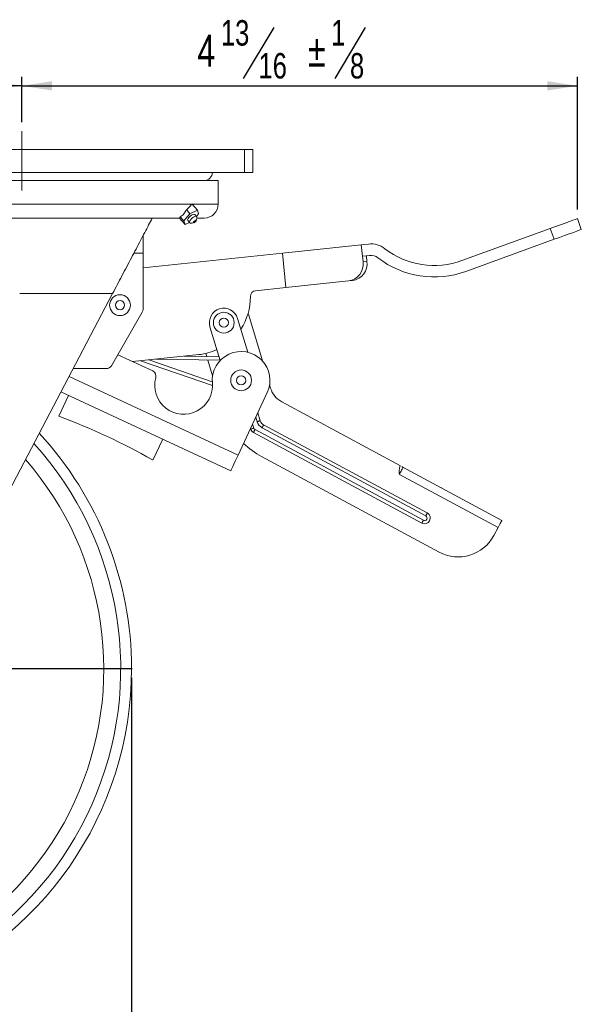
# Model space of a CAD drawing. Header units: inches. Extents: x 0.6 to 16.3, y 0.2 to 11.5.
# Tile 3 of 20: x 3.7 to 6.1, y 2.4 to 6.6. Entities that reach past the tile are written whole.
import ezdxf

# ---------------------------------------------------------------- set-up
doc = ezdxf.new("R2010")
doc.units = ezdxf.units.IN
doc.header["$MEASUREMENT"] = 0
doc.linetypes.add('CENTERX2', pattern=[0.8, 0.5, -0.1, 0.1, -0.1])
doc.layers.add('FORMAT', color=7, linetype='Continuous')
doc.styles.add('SLDTEXTSTYLE0', font='TXT', dxfattribs={"width": 0.75})
doc.dimstyles.new('SLDDIMSTYLE0', dxfattribs={"dimtxt": 0.137795, "dimasz": 0.13, "dimexe": 0, "dimexo": 0.0625, "dimgap": 0.034449, "dimtad": 1, "dimdec": 0, "dimlfac": 2, "dimrnd": 1e-09, "dimzin": 12, "dimdsep": 46, "dimlunit": 5, "dimtxsty": 'SLDTEXTSTYLE0', "dimsah": 1, "dimcen": 0.09, "dimadec": 0, "dimazin": 3, "dimtfac": 1, "dimtdec": 0, "dimtofl": 0, "dimtmove": 0, "dimatfit": 3, "dimfxl": 0, "dimfrac": 2, "dimtolj": 1, "dimtzin": 12, "dimarcsym": 0})
doc.dimstyles.new('SLDDIMSTYLE1', dxfattribs={"dimtxt": 0.137795, "dimasz": 0.13, "dimexe": 0, "dimexo": 0.0625, "dimgap": 0.034449, "dimtad": 1, "dimlfac": 2, "dimrnd": 1e-09, "dimzin": 12, "dimdsep": 46, "dimlunit": 5, "dimtxsty": 'SLDTEXTSTYLE0', "dimsah": 1, "dimcen": 0.09, "dimadec": 0, "dimazin": 3, "dimtfac": 1, "dimtofl": 0, "dimtmove": 0, "dimatfit": 3, "dimfxl": 0, "dimfrac": 2, "dimtolj": 1, "dimtzin": 12, "dimarcsym": 0})
doc.dimstyles.new('SLDDIMSTYLE2', dxfattribs={"dimtxt": 0.137795, "dimasz": 0.13, "dimexe": 0, "dimexo": 0.0625, "dimgap": 0.034449, "dimtad": 1, "dimdec": 6, "dimlfac": 2, "dimrnd": 1e-09, "dimzin": 12, "dimdsep": 46, "dimlunit": 5, "dimtxsty": 'SLDTEXTSTYLE0', "dimsah": 1, "dimcen": 0.09, "dimadec": 0, "dimazin": 3, "dimtol": 1, "dimtp": 0.125, "dimtm": 0.125, "dimtfac": 1, "dimtofl": 0, "dimtmove": 0, "dimatfit": 3, "dimfxl": 0, "dimfrac": 2, "dimtolj": 1, "dimarcsym": 0})

# ---------------------------------------------------------------- blocks, each defined once
blk = doc.blocks.new('_D')
at = {"layer": 'FORMAT'}
for p, q in [((1.1528, 3.8627), (1.1528, 6.3881)), ((3.6778, 6.1914), (3.6778, 6.3881)), ((3.6778, 6.3487), (1.1528, 6.3487))]:
    blk.add_line(p, q, dxfattribs=at)
for points in [[(1.1528, 6.3487), (1.2828, 6.3287), (1.2828, 6.3687)], [(3.6778, 6.3487), (3.5478, 6.3687), (3.5478, 6.3287)]]:
    blk.add_solid(points, dxfattribs=at)
at = {"layer": 'FORMAT', "insert": (2.4313, 6.5263), "char_height": 0.1378, "attachment_point": 1, "style": 'SLDTEXTSTYLE0'}
blk.add_mtext('5', dxfattribs=at)
blk = doc.blocks.new('_D_1')
at = {"layer": 'FORMAT'}
for p, q in [((1.1528, 3.784), (1.1528, 1.654)), ((4.1528, 3.784), (4.1528, 1.654)), ((1.1528, 1.6934), (4.1528, 1.6934))]:
    blk.add_line(p, q, dxfattribs=at)
for points in [[(1.1528, 1.6934), (1.2828, 1.6734), (1.2828, 1.7134)], [(4.1528, 1.6934), (4.0228, 1.7134), (4.0228, 1.6734)]]:
    blk.add_solid(points, dxfattribs=at)
at = {"layer": 'FORMAT', "char_height": 0.1378, "attachment_point": 1, "style": 'SLDTEXTSTYLE0'}
for s, insert in [('%%c', (2.5289, 1.871)), ('6', (2.7367, 1.8731))]:
    blk.add_mtext(s, dxfattribs=dict(at, insert=insert))
blk = doc.blocks.new('_D_2')
at = {"layer": 'FORMAT'}
for p, q in [((4.7691, 6.6015), (4.6368, 6.381)), ((5.1652, 6.6015), (5.0329, 6.381)), ((3.6778, 6.1914), (3.6778, 6.3881)), ((6.0841, 5.8127), (6.0841, 6.3881)), ((3.6778, 6.3487), (6.0841, 6.3487))]:
    blk.add_line(p, q, dxfattribs=at)
for points in [[(3.6778, 6.3487), (3.8078, 6.3287), (3.8078, 6.3687)], [(6.0841, 6.3487), (5.9541, 6.3687), (5.9541, 6.3287)]]:
    blk.add_solid(points, dxfattribs=at)
at = {"layer": 'FORMAT', "attachment_point": 1, "style": 'SLDTEXTSTYLE0'}
for s, insert, char_height in [('13', (4.54, 6.6334), 0.11024), ('1', (5.0176, 6.6334), 0.1102), ('±', (4.9175, 6.5702), 0.1378), ('4', (4.4382, 6.5702), 0.1378), ('16', (4.7029, 6.4908), 0.11024), ('8', (5.0991, 6.4908), 0.1102)]:
    blk.add_mtext(s, dxfattribs=dict(at, insert=insert, char_height=char_height))
blk = doc.blocks.new('SW_CENTERMARKSYMBOL_0')
at = {"layer": 'FORMAT', "color": 0}
for p, q in [((0, 0.0984), (0, 1.5023)), ((0, 0), (0, 0.0492)), ((-0.0984, 0), (-1.5023, 0)), ((0, 0), (-0.0492, 0)), ((0, 0), (0, -0.0492)), ((0, 0), (0.0492, 0)), ((0.0984, 0), (1.5023, 0)), ((0, -0.0984), (0, -1.5023))]:
    blk.add_line(p, q, dxfattribs=at)

msp = doc.modelspace()

# ---------------------------------------------------------------- linework, layer by layer
at = {"color": 7, "linetype": 'Continuous', "lineweight": 15}
for p, q in [((2.71283119, 6.0733292), (4.64283126, 6.0733292)), ((4.64283126, 6.0733292), (4.64283126, 5.9733292)), ((4.64283126, 6.0733292), (4.67783124, 6.0733292)), ((4.67783124, 6.0733292), (4.67783124, 5.9733292)), ((2.71283119, 5.9733292), (4.64283126, 5.9733292)), ((4.64283126, 5.9733292), (4.67783124, 5.9733292)), ((2.8278312, 5.93832922), (4.52783125, 5.93832922)), ((4.52783125, 5.83582918), (4.52783125, 5.93832922)), ((2.8278312, 5.83582918), (4.52783125, 5.83582918)), ((4.40603817, 5.79393624), (4.39026435, 5.81215027)), ((4.43804648, 5.80924557), (4.40603817, 5.79393624)), ((4.43804648, 5.80924557), (4.4139528, 5.83706645)), ((4.4435382, 5.79393624), (4.43804648, 5.80924557)), ((4.36270732, 5.77582927), (2.8878312, 5.77582927)), ((4.38501345, 5.74800825), (4.36091977, 5.77582927)), ((4.37952173, 5.76331758), (4.36401836, 5.78121936)), ((4.40603817, 5.79393624), (4.37952173, 5.76331758)), ((4.37952173, 5.76331758), (4.38501345, 5.74800825)), ((4.39641137, 5.76553383), (4.40406596, 5.75669507)), ((4.43430315, 5.78288122), (4.42664856, 5.79171998)), ((4.43143204, 5.78393017), (4.43431928, 5.7828623)), ((4.43413375, 5.78307687), (4.4435382, 5.79393624)), ((4.4678312, 5.77582927), (4.43940592, 5.77582927)), ((6.0840811, 5.77332922), (6.10118224, 5.72634466)), ((4.38501345, 5.74800825), (4.40380519, 5.75699617)), ((4.40444172, 5.75634175), (4.40406596, 5.75669507)), ((5.58408115, 5.5913441), (5.96661947, 5.73057668)), ((5.98372061, 5.68359211), (5.96661947, 5.73057668)), ((4.20283121, 5.70141088), (4.20283121, 5.62332923)), ((5.60118228, 5.54435953), (5.98372061, 5.68359211)), ((4.80616031, 5.6241529), (5.14771355, 5.66005165)), ((5.17910601, 5.66335103), (5.14771355, 5.66005165)), ((5.14771355, 5.66005165), (5.1529401, 5.61032548)), ((4.16257285, 5.62332923), (4.20283121, 5.62332923)), ((4.20283121, 5.5607404), (4.80616031, 5.6241529)), ((4.20283121, 5.62332923), (4.20283121, 5.38002803)), ((4.82183953, 5.47497453), (4.80616031, 5.6241529)), ((5.18433227, 5.613625), (5.1529401, 5.61032548)), ((5.15555308, 5.58546239), (5.1529401, 5.61032548)), ((5.17256065, 5.58724994), (5.16994737, 5.61211303)), ((5.15555308, 5.58546239), (5.17256065, 5.58724994)), ((5.11030929, 5.505294), (5.09330202, 5.50350645)), ((4.68986246, 5.46110326), (4.82183953, 5.47497453)), ((5.09330202, 5.50350645), (4.82183953, 5.47497453)), ((3.09552801, 3.59090821), (4.0706959, 5.44832918)), ((3.66830126, 5.44832918), (4.0706959, 5.44832918)), ((4.19948182, 5.36752792), (4.06571046, 5.13582924)), ((4.65625932, 5.19412387), (4.61236557, 5.34043626)), ((4.65756581, 5.36269795), (4.66025682, 5.35480356)), ((4.66025682, 5.35480356), (4.7196004, 5.15699197)), ((4.49263723, 5.30451772), (4.53653098, 5.15820547)), ((4.24440809, 5.11319414), (4.09331882, 5.18364818)), ((4.15740789, 5.15376299), (4.44363353, 5.18384647)), ((4.25787003, 5.16432199), (4.53615229, 5.15946753)), ((4.53162797, 5.17454879), (4.38028952, 5.17718876)), ((4.47915183, 5.17546413), (4.47503494, 5.18918728)), ((3.90006704, 5.12332928), (4.04405992, 5.12332928)), ((4.19196011, 5.15739456), (4.50345158, 5.05013942)), ((4.50265519, 5.06627792), (4.2272587, 5.1611046)), ((4.50408942, 5.09233868), (4.48367615, 5.16038301)), ((3.88207594, 5.08906115), (4.61400441, 4.74775732)), ((4.75091337, 5.0526152), (4.75508892, 5.03869669)), ((3.87991953, 5.0073134), (3.83765772, 4.91668258)), ((4.58230805, 4.67978426), (3.847174, 5.02258291)), ((4.61400441, 4.74775732), (4.74078997, 5.01964968)), ((4.80346152, 4.97938443), (5.31728583, 4.7027099)), ((4.69684269, 4.89344726), (4.6910088, 4.91289364)), ((4.69999335, 4.93216117), (4.71038837, 4.89751091)), ((4.66822806, 4.86404027), (4.66904337, 4.86132257)), ((4.67721261, 4.8833078), (4.68258905, 4.86538629)), ((5.42741274, 4.48537925), (4.71819535, 4.86726551)), ((4.72490014, 4.87971722), (5.43411739, 4.49783104)), ((4.68113648, 4.84649452), (5.41041251, 4.45380749)), ((4.68784127, 4.85894623), (5.41711715, 4.4662592)), ((4.24559622, 4.72671889), (4.287758, 4.8171352)), ((5.48491392, 4.32850966), (4.71606592, 4.74250466)), ((5.31728583, 4.7027099), (5.31695055, 4.70208724)), ((5.32587805, 4.69808328), (5.75752128, 4.46565993)), ((5.31301876, 4.665256), (5.74092789, 4.43484345)), ((5.49486778, 4.60765663), (5.49463077, 4.60721641)), ((5.53958505, 4.58357813), (5.53934804, 4.58313791)), ((5.58285297, 4.56027995), (5.58261596, 4.55983967)), ((5.74092789, 4.43484345), (5.72196382, 4.39962461))]:
    msp.add_line(p, q, dxfattribs=at)
at = {"color": 7, "linetype": 'Continuous', "lineweight": 15, "flags": 128}
for points in [[(4.42664856, 5.79171998), (4.42377744, 5.79276908), (4.41901831, 5.79169256), (4.41311915, 5.78862696), (4.406978, 5.78403884), (4.40152998, 5.77862691), (4.3976042, 5.77321497), (4.39579861, 5.76862685), (4.39638791, 5.76556126), (4.39641137, 5.76553383)], [(4.40406596, 5.75669507), (4.40404264, 5.75672249), (4.4034532, 5.75978808), (4.40525894, 5.76437606), (4.40918457, 5.76978814), (4.41463274, 5.77520008), (4.42077374, 5.77978805), (4.4266729, 5.78285364), (4.43143204, 5.78393017)], [(4.43143204, 5.76625249), (4.42964742, 5.76584887), (4.42743512, 5.76469931), (4.42513233, 5.76297878), (4.42308929, 5.76094923), (4.42161707, 5.75891983), (4.42094006, 5.7571993), (4.42116094, 5.75604959), (4.42224641, 5.75564597), (4.42403117, 5.75604959), (4.42624332, 5.7571993), (4.42854626, 5.75891983), (4.4305893, 5.76094923), (4.43206137, 5.76297878), (4.43273853, 5.76469931), (4.4325175, 5.76584887), (4.43143204, 5.76625249)], [(5.96661947, 5.73057668), (5.98953529, 5.73891737), (6.01157023, 5.74693745), (6.03187776, 5.75432877), (6.04967761, 5.76080726), (6.06428544, 5.76612416), (6.07513982, 5.77007487), (6.08182422, 5.77250775), (6.0840811, 5.77332922)], [(6.10118224, 5.72634466), (6.09892507, 5.72552319), (6.09224096, 5.72309031), (6.08138628, 5.71913945), (6.06677845, 5.7138227), (6.0489789, 5.70734406), (6.02867137, 5.69995274), (6.00663613, 5.69193266), (5.98372061, 5.68359211)], [(4.68258905, 4.86538629), (4.68038703, 4.86472571), (4.67823706, 4.86408068), (4.67618991, 4.86346659), (4.67429398, 4.86289783), (4.67259413, 4.8623878), (4.67113041, 4.86194868), (4.66993744, 4.86159082), (4.66904337, 4.86132257)], [(4.69684269, 4.89344726), (4.69904472, 4.89410784), (4.70119468, 4.8947528), (4.70324183, 4.89536696), (4.70513777, 4.89593572), (4.70683761, 4.89644568), (4.70830133, 4.89688487), (4.7094943, 4.89724273), (4.71038837, 4.89751091)], [(4.71819535, 4.86726551), (4.71928536, 4.86928963), (4.72034956, 4.87126602), (4.72136273, 4.8731478), (4.72230123, 4.87489062), (4.72314265, 4.87645326), (4.72386718, 4.87779877), (4.72445765, 4.87889538), (4.72490014, 4.87971722)], [(4.68784127, 4.85894623), (4.68675141, 4.85692211), (4.6856872, 4.85494572), (4.6846739, 4.85306394), (4.68373553, 4.85132112), (4.68289412, 4.84975855), (4.68216959, 4.84841297), (4.68157897, 4.84731636), (4.68113648, 4.84649452)], [(4.61400441, 4.74775732), (4.60782072, 4.73449646), (4.60187477, 4.72174518), (4.59639493, 4.70999351), (4.59159165, 4.69969308), (4.58764988, 4.69123975), (4.58472084, 4.68495838), (4.58291715, 4.68109031), (4.58230805, 4.67978426)], [(5.32892047, 4.69478787), (5.32796128, 4.69300618), (5.32661959, 4.69051442), (5.32492971, 4.68737637), (5.32293536, 4.68367235), (5.32068699, 4.67949709), (5.31824267, 4.67495744), (5.31566459, 4.67016957), (5.31301876, 4.665256)], [(5.42741274, 4.48537925), (5.42850246, 4.48740345), (5.42956666, 4.48937976), (5.43058012, 4.49126155), (5.43151848, 4.49300437), (5.43236005, 4.49456701), (5.43308457, 4.49591251), (5.43367504, 4.4970092), (5.43411739, 4.49783104)], [(5.41711715, 4.4662592), (5.41602743, 4.46423508), (5.41496323, 4.46225869), (5.41394978, 4.46037691), (5.41301142, 4.45863409), (5.41217015, 4.45707145), (5.41144562, 4.45572594), (5.41085485, 4.45462933), (5.41041251, 4.45380749)], [(5.74092789, 4.43484345), (5.74416508, 4.44085543), (5.7472779, 4.44663645), (5.75014667, 4.45196421), (5.75266109, 4.45663402), (5.75472467, 4.46046645), (5.7562582, 4.46331417), (5.75720243, 4.46506784), (5.75752128, 4.46565993)]]:
    msp.add_lwpolyline(points, dxfattribs=at)
at = {"color": 7, "linetype": 'Continuous', "lineweight": 15}
for centre, radius in [((4.10283119, 5.39832924), 0.045), ((4.10283119, 5.39832924), 0.02), ((4.55250142, 5.32247695), 0.045), ((4.55250142, 5.32247695), 0.02), ((4.62750142, 5.07247695), 0.045), ((4.62750142, 5.07247695), 0.02)]:
    msp.add_circle(centre, radius, dxfattribs=at)
for centre, radius, start, end in [((4.46783119, 5.97332924), 0.035, 270, 0), ((4.46783119, 5.83582924), 0.06, 270, 0), ((5.18955883, 5.56389886), 0.1, 52.3598141, 96), ((5.46437414, 5.92023654), 0.35, 232.3598141, 290), ((5.18955883, 5.56389886), 0.05, 52.3598141, 96), ((5.46437414, 5.92023654), 0.4, 232.3598141, 290), ((5.08337027, 5.57567019), 0.07284398, 277.83626846, 7.72549071), ((5.10037727, 5.57745821), 0.07284448, 277.83643303, 7.72506606), ((4.41750142, 5.43247695), 0.25, 326.55023047, 0.78409143), ((4.69247567, 5.4362402), 0.025, 96, 180.78409143), ((4.17783119, 5.38002797), 0.025, 330, 0), ((4.55250142, 5.32247695), 0.0625, 16.69924423, 196.69924423), ((2.65283119, 3.82332924), 1.5, 81.77122063, 0), ((4.41750142, 5.43247695), 0.25, 276, 294.79298776), ((4.62750142, 5.07247695), 0.125, 335, 185), ((4.04405987, 5.14832924), 0.025, 270, 330), ((4.23384256, 5.0905364), 0.025, 344.59406823, 65), ((4.37845275, 5.05068801), 0.125, 164.59406823, 5), ((4.85087157, 5.06743151), 0.1, 196.69924423, 241.69924423), ((2.93636855, 2.45147812), 2.62479623, 60.14326459, 69.91737415), ((4.69298901, 4.86850629), 0.01085786, 196.69924423, 241.69924423), ((4.73912317, 4.90613138), 0.04414214, 196.69924423, 241.69924423), ((4.73912317, 4.90613138), 0.03, 196.69924423, 241.69924423), ((2.65283119, 3.82332924), 1.5, 0, 42.82877937), ((4.69298901, 4.86850629), 0.025, 196.69924423, 241.69924423), ((2.65283119, 3.82332924), 1.45307846, 203.70669815, 42.1733144), ((4.88200092, 5.05066955), 0.35, 225.84025341, 241.69924423), ((2.65283119, 3.82332924), 1.37975913, 203.70669815, 41.05343927), ((5.42226496, 4.47581924), 0.025, 241.69924423, 61.69924423), ((5.42226496, 4.47581924), 0.01085786, 241.69924423, 61.69924423), ((5.56788134, 4.48259209), 0.175, 241.69924423, 331.69924423)]:
    msp.add_arc(centre, radius, start, end, dxfattribs=at)
msp.add_ellipse((3.67783119, 6.68706648), major_axis=(-0.53130998, 1.04411639), ratio=0.635449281, start_param=3.5117836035, end_param=3.5135682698, dxfattribs=at)
for points, knots in [([(4.36401836, 5.7812193), (4.36692484, 5.78274516), (4.36974788, 5.78460831), (4.37496969, 5.78883703), (4.37739725, 5.79121305), (4.38188071, 5.79649552), (4.38392458, 5.79940027), (4.38746894, 5.80550849), (4.38899403, 5.80873864), (4.39026432, 5.81215032)], [0, 0, 0, 0, 0.25, 0.25, 0.5, 0.5, 0.75, 0.75, 1, 1, 1, 1]), ([(4.39026432, 5.81215032), (4.39488631, 5.81552503), (4.39916649, 5.81914387), (4.4068888, 5.82698016), (4.41033851, 5.83119218), (4.41319313, 5.83582924)], [0, 0, 0, 0, 0.5, 0.5, 1, 1, 1, 1]), ([(4.07069585, 5.44832924), (4.08425817, 5.47416166), (4.11098501, 5.52506878), (4.1525175, 5.60417652), (4.19213047, 5.67962812), (4.22195991, 5.73644483), (4.23763871, 5.76630854), (4.24263719, 5.77582924)], [0, 0, 0, 0, 0.14, 0.28, 0.42, 0.56, 0.63111167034, 0.63111167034, 0.63111167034, 0.63111167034]), ([(4.36123324, 5.77582924), (4.36241181, 5.77582924), (4.36317051, 5.77635723), (4.36405873, 5.77820442), (4.36418364, 5.77952939), (4.36401836, 5.7812193)], [0, 0, 0, 0, 0.5, 0.5, 1, 1, 1, 1]), ([(4.40406494, 5.75669624), (4.40473998, 5.75605539), (4.40607538, 5.7547876), (4.40873394, 5.75383368), (4.41167524, 5.75356407), (4.41580051, 5.75409174), (4.42118608, 5.75616906), (4.42725692, 5.76039269), (4.43232248, 5.7657964), (4.43517052, 5.770842), (4.43630079, 5.77486458), (4.43646511, 5.77782791), (4.43590788, 5.78060915), (4.43484274, 5.78211733), (4.43430418, 5.7828799)], [0, 0, 0, 0, 0.0675394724, 0.1336113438, 0.1980465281, 0.2608439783, 0.3817119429, 0.4992646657, 0.616908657, 0.7380490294, 0.8010539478, 0.8657421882, 0.9321156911, 1, 1, 1, 1]), ([(5.31695046, 4.70208725), (5.31394089, 4.69649804), (5.31282299, 4.69017413), (5.3121359, 4.67772577), (5.31258102, 4.67150012), (5.31301882, 4.66525598)], [0, 0, 0, 0, 0.5, 0.5, 1, 1, 1, 1])]:
    msp.add_open_spline(points, degree=3, knots=knots, dxfattribs=at)
msp.add_open_spline([(5.32423827, 4.69896618), (5.32545644, 4.69722384), (5.32704823, 4.69579608), (5.32892061, 4.69478788)], degree=3, dxfattribs=at)
at = {"layer": 'FORMAT', "linetype": 'CENTERX2', "lineweight": 0}
msp.add_line((3.67783119, 6.1520694), (3.67783119, 5.89458908), dxfattribs=at)

# ---------------------------------------------------------------- block references
at = {"layer": 'FORMAT'}
msp.add_blockref('SW_CENTERMARKSYMBOL_0', (2.65283119, 3.82332924), dxfattribs=at)

# ---------------------------------------------------------------- dimensions: what is measured, and where the dimension line sits
for base, p2, dimstyle, picture, middle in [((6.08408119, 6.34871695), (6.08408119, 5.77332924), 'SLDDIMSTYLE2', '_D_2', (4.80937537, 6.34871695)), ((1.15283119, 6.34871695), (1.15283119, 3.82332924), 'SLDDIMSTYLE0', '_D', (2.48221059, 6.34871695))]:
    dim = msp.add_linear_dim(base=base, p1=(3.67783119, 6.1520694), p2=p2, dimstyle=dimstyle, dxfattribs=at)
    dim.commit()
    dim.dimension.update_dxf_attribs({"geometry": picture, "text_midpoint": middle, "dimtype": 160})
dim = msp.add_linear_dim(base=(4.15283119, 1.69340798), p1=(1.15283119, 3.82332924), p2=(4.15283119, 3.82332924), text='%%c<>', dimstyle='SLDDIMSTYLE1', dxfattribs=at)
dim.commit()
dim.dimension.update_dxf_attribs({"geometry": '_D_1', "text_midpoint": (2.68367128, 1.69340798), "dimtype": 160})

doc.saveas('drawing.dxf')
